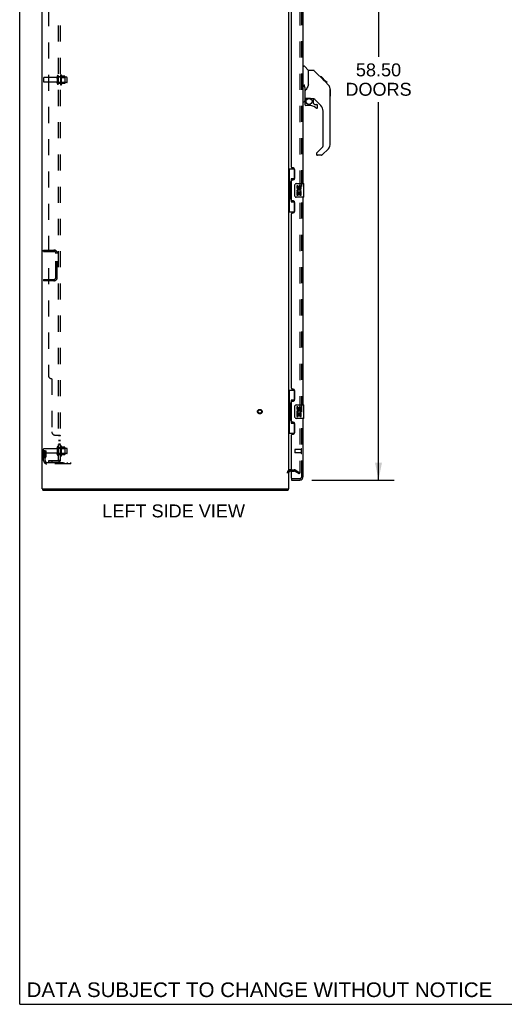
# Model space of a CAD drawing. Header units: inches. Extents: x 0 to 214, y 0 to 139.
# Tile 1 of 147: x 0 to 35, y 0 to 72. Entities that reach past the tile are written whole.
import ezdxf

# ---------------------------------------------------------------- set-up
doc = ezdxf.new("R2010")
doc.units = ezdxf.units.IN
doc.header["$LTSCALE"] = 11.786071
doc.header["$MEASUREMENT"] = 0
doc.linetypes.add('HIDDEN', pattern=[0.2, 0.1, -0.1])
doc.layers.get('0').update_dxf_attribs({"linetype": 'CONTINUOUS'})
for name, color, linetype in [('DEFAULT_2', 8, 'HIDDEN'), ('DIMENSIONS', 7, 'CONTINUOUS'), ('MAIN_OR_RIGHT_DOOR_ASSEMBLY', 7, 'CONTINUOUS'), ('SECONDARY_OR_LEFT_DOOR_ASSEMBLY', 7, 'CONTINUOUS'), ('SUBPANEL', 7, 'CONTINUOUS')]:
    doc.layers.add(name, color=color, linetype=linetype)
doc.styles.get("Standard").update_dxf_attribs({"font": 'arial.ttf'})
doc.dimstyles.new('DIMSTYLE_1', dxfattribs={"dimtxt": 0.945407, "dimasz": 1.260542, "dimexe": 0.09, "dimexo": 0.07, "dimgap": 0.0375, "dimtad": 0, "dimtih": 1, "dimtoh": 1, "dimzin": 4, "dimdsep": 46, "dimtxsty": 'Standard', "dimblk": '_FILLED', "dimblk1": '_FILLED', "dimblk2": '_FILLED', "dimcen": 0.09, "dimadec": 3, "dimazin": 1, "dimtfac": 1, "dimtdec": 3, "dimtofl": 0, "dimtmove": 0, "dimatfit": 3, "dimldrblk": '_FILLED', "dimfxl": 0, "dimtolj": 1, "dimtzin": 4, "dimarcsym": 0})

# ---------------------------------------------------------------- blocks, each defined once
blk = doc.blocks.new('_FILLED')
at = {"color": 0, "linetype": 'ByBlock'}
blk.add_solid([(0, 0), (-1, 0.2), (-1, -0.2)], dxfattribs=at)
blk = doc.blocks.new('*D8')
at = {"layer": 'DIMENSIONS', "color": 2, "linetype": 'Continuous'}
for p, q in [((21.334, 96.827), (27.34, 96.827)), ((26.206, 96.827), (26.206, 69.252)), ((26.206, 38.327), (26.206, 65.944)), ((21.334, 38.327), (27.34, 38.327))]:
    blk.add_line(p, q, dxfattribs=at)
at = {"layer": 'DIMENSIONS', "color": 2, "linetype": 'Continuous', "xscale": 1.2605423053, "yscale": 1.2605423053, "zscale": 1.2605423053}
for p, rotation in [((26.206, 96.827), 90), ((26.206, 38.327), 270)]:
    blk.add_blockref('_FILLED', p, dxfattribs=dict(at, rotation=rotation))
at = {"layer": 'DIMENSIONS', "color": 2, "linetype": 'Continuous', "insert": (26.206, 68.78), "char_height": 0.9454, "width": 4.83598, "attachment_point": 2, "line_spacing_factor": 0.9}
blk.add_mtext('58.50\\PDOORS', dxfattribs=at)

msp = doc.modelspace()

# ---------------------------------------------------------------- linework, layer by layer
at = {"color": 7, "linetype": 'Continuous'}
for p, q in [((0, 0), (0, 138.66)), ((19.783, 38.973), (19.844, 38.973)), ((1.692, 37.577), (1.692, 37.681)), ((1.692, 37.577), (19.588, 37.577)), ((19.588, 37.577), (19.588, 37.681)), ((0, 0), (214.292, 0))]:
    msp.add_line(p, q, dxfattribs=at)
at = {"color": 3, "linetype": 'Continuous'}
for p, q in [((1.64, 37.681), (1.64, 102.257)), ((19.64, 97.473), (19.64, 37.681)), ((1.64, 37.681), (19.64, 37.681))]:
    msp.add_line(p, q, dxfattribs=at)
at = {"color": 7, "linetype": 'Continuous'}
for points in [[(19.6, 37.629), (19.6, 37.617), (19.599, 37.611), (19.599, 37.606), (19.599, 37.601), (19.598, 37.597), (19.598, 37.593), (19.597, 37.59), (19.596, 37.587), (19.595, 37.584), (19.594, 37.582), (19.593, 37.58), (19.592, 37.578), (19.591, 37.578), (19.59, 37.577), (19.588, 37.577)], [(19.607, 37.681), (19.605, 37.677), (19.604, 37.671), (19.603, 37.665), (19.602, 37.659), (19.602, 37.653), (19.601, 37.647), (19.601, 37.641), (19.6, 37.635), (19.6, 37.629)]]:
    msp.add_lwpolyline(points, dxfattribs=at)
msp.add_arc((19.783, 38.831), 0.142, 90, 180, dxfattribs=at)
at = {"layer": 'DEFAULT_2', "color": 8, "linetype": 'HIDDEN'}
for p, q in [((20.453, 96.312), (20.453, 38.843)), ((1.744, 67.712), (1.744, 67.442)), ((2.672, 67.742), (1.774, 67.742)), ((2.734, 67.835), (2.734, 67.32)), ((2.844, 67.32), (2.844, 67.835)), ((3.439, 67.765), (2.844, 67.765)), ((2.969, 67.911), (2.969, 67.243)), ((2.989, 67.761), (2.969, 67.781)), ((2.989, 67.761), (2.989, 67.394)), ((2.989, 67.761), (3.285, 67.761)), ((3.039, 67.933), (3.039, 67.221)), ((3.295, 67.855), (3.067, 67.855)), ((3.285, 67.761), (3.305, 67.781)), ((3.285, 67.761), (3.285, 67.394)), ((3.305, 67.833), (3.305, 67.321)), ((3.469, 67.42), (3.469, 67.735)), ((2.672, 67.412), (1.774, 67.412)), ((3.439, 67.39), (2.844, 67.39)), ((2.989, 67.394), (2.969, 67.374)), ((2.989, 67.394), (3.285, 67.394)), ((3.295, 67.3), (3.067, 67.3)), ((3.285, 67.394), (3.305, 67.374)), ((1.744, 55.14), (2.498, 55.14)), ((1.744, 55.036), (1.744, 55.14)), ((1.744, 55.036), (2.498, 55.036)), ((2.64, 53.136), (2.64, 54.893)), ((2.744, 53.136), (2.744, 54.893)), ((1.744, 52.994), (2.498, 52.994)), ((1.744, 52.994), (1.744, 52.89)), ((2.498, 52.89), (1.744, 52.89)), ((1.744, 39.751), (1.744, 40.587)), ((1.848, 40.452), (1.744, 40.452)), ((2.672, 40.617), (1.774, 40.617)), ((1.834, 40.112), (1.834, 40.452)), ((1.848, 40.452), (1.938, 40.452)), ((1.848, 39.751), (1.848, 40.452)), ((1.938, 40.112), (1.938, 40.452)), ((2.734, 40.71), (2.734, 40.195)), ((2.844, 40.195), (2.844, 40.71)), ((3.439, 40.64), (2.844, 40.64)), ((2.969, 40.786), (2.969, 40.118)), ((2.989, 40.636), (2.969, 40.656)), ((2.989, 40.636), (3.285, 40.636)), ((2.989, 40.636), (2.989, 40.269)), ((3.039, 40.808), (3.039, 40.096)), ((3.295, 40.73), (3.067, 40.73)), ((3.285, 40.636), (3.305, 40.656)), ((3.285, 40.636), (3.285, 40.269)), ((3.305, 40.708), (3.305, 40.196)), ((3.469, 40.295), (3.469, 40.61)), ((2.672, 40.287), (1.774, 40.287)), ((1.832, 40.106), (1.783, 40.038)), ((1.834, 40.277), (1.938, 40.277)), ((1.917, 40.045), (1.868, 39.977)), ((1.991, 39.608), (3.744, 39.608)), ((3.439, 40.265), (2.844, 40.265)), ((2.989, 40.269), (2.969, 40.249)), ((2.989, 40.269), (3.285, 40.269)), ((3.295, 40.175), (3.067, 40.175)), ((3.241, 39.504), (3.241, 39.608)), ((3.285, 40.269), (3.305, 40.249)), ((3.497, 39.504), (3.497, 39.608)), ((3.744, 39.504), (3.744, 39.608)), ((3.744, 39.504), (1.991, 39.504)), ((19.783, 39.077), (20.045, 39.077)), ((19.844, 38.973), (20.045, 38.973)), ((20.401, 38.773), (20.06, 38.969)), ((20.112, 39.059), (20.453, 38.863)), ((20.401, 38.773), (20.453, 38.863))]:
    msp.add_line(p, q, dxfattribs=at)
for points in [[(20.428, 38.825), (20.429, 38.824), (20.431, 38.823)], [(20.435, 38.823), (20.435, 38.823), (20.433, 38.823), (20.431, 38.823)], [(20.453, 38.843), (20.453, 38.84), (20.452, 38.838), (20.452, 38.836), (20.451, 38.834), (20.45, 38.832), (20.449, 38.83), (20.448, 38.828), (20.446, 38.827), (20.445, 38.826), (20.443, 38.825), (20.441, 38.824), (20.439, 38.823), (20.437, 38.823), (20.435, 38.823)]]:
    msp.add_lwpolyline(points, dxfattribs=at)
for radius in [0.164, 0.124]:
    msp.add_circle((17.536, 43.327), radius, dxfattribs=at)
for centre, radius, start, end in [((1.774, 67.712), 0.03, 90, 180), ((2.672, 67.805), 0.0625, 270, 360), ((2.789, 67.835), 0.055, 0, 180), ((3.008, 67.911), 0.0384, 34.44966, 180), ((2.439, 67.577), 0.698, 23.96793, 30.66313), ((3.086, 67.865), 0.01, 203.96793, 270), ((3.295, 67.845), 0.01, 5.19383, 90), ((3.164, 67.833), 0.141, 0, 5.20805), ((3.439, 67.735), 0.03, 0, 90), ((1.774, 67.442), 0.03, 180, 270), ((2.672, 67.35), 0.0625, 0, 90), ((2.789, 67.32), 0.055, 180, 360), ((3.008, 67.243), 0.0384, 180, 325.55034), ((2.439, 67.577), 0.698, 329.33687, 336.03207), ((3.086, 67.29), 0.01, 90, 156.03207), ((3.295, 67.31), 0.01, 270, 354.80617), ((3.164, 67.321), 0.141, 354.79195, 360), ((3.439, 67.42), 0.03, 270, 360), ((2.498, 54.893), 0.246, 0, 90), ((2.498, 54.893), 0.142, 0, 90), ((2.498, 53.136), 0.246, 270, 360), ((2.498, 53.136), 0.142, 270, 360), ((1.774, 40.587), 0.03, 90, 180), ((1.774, 40.317), 0.03, 180, 270), ((2.672, 40.68), 0.0625, 270, 360), ((2.789, 40.71), 0.055, 0, 180), ((3.008, 40.786), 0.0384, 34.44966, 180), ((2.439, 40.452), 0.698, 23.96793, 30.66313), ((3.086, 40.74), 0.01, 203.96793, 270), ((3.295, 40.72), 0.01, 5.19383, 90), ((3.164, 40.708), 0.141, 0, 5.20805), ((3.439, 40.61), 0.03, 0, 90), ((1.952, 39.916), 0.208, 144.24611, 180), ((1.991, 39.751), 0.246, 180, 270), ((1.824, 40.112), 0.01, 324.24611, 360), ((1.952, 39.916), 0.104, 144.24611, 180), ((1.991, 39.751), 0.142, 180, 270), ((1.824, 40.112), 0.114, 324.24611, 360), ((2.672, 40.225), 0.0625, 0, 90), ((2.789, 40.195), 0.055, 180, 360), ((3.008, 40.118), 0.0384, 180, 325.55034), ((2.439, 40.452), 0.698, 329.33687, 336.03207), ((3.086, 40.165), 0.01, 90, 156.03207), ((3.295, 40.185), 0.01, 270, 354.80617), ((3.164, 40.196), 0.141, 354.79195, 360), ((3.439, 40.295), 0.03, 270, 360), ((19.783, 38.831), 0.246, 90, 180), ((20.045, 38.943), 0.134, 60, 90), ((20.045, 38.943), 0.03, 60, 90)]:
    msp.add_arc(centre, radius, start, end, dxfattribs=at)
at = {"layer": 'MAIN_OR_RIGHT_DOOR_ASSEMBLY', "color": 8, "linetype": 'HIDDEN'}
for p, q in [((20.594, 38.574), (20.594, 96.581)), ((19.864, 38.431), (20.452, 38.431))]:
    msp.add_line(p, q, dxfattribs=at)
at = {"layer": 'MAIN_OR_RIGHT_DOOR_ASSEMBLY', "color": 7, "linetype": 'Continuous'}
for centre, radius, start, end in [((22.234, 66.906), 0.433, 42.23856, 42.72732), ((20.836, 66.26), 0.0197, 180, 270), ((20.895, 65.784), 0.0787, 180, 270), ((21.013, 66.022), 0.197, 135, 171.00028), ((21.682, 65.586), 0.0787, 230.4788, 360), ((21.682, 65.705), 0.0787, 0, 90), ((22.273, 62.819), 0.394, 315, 360), ((21.761, 62.144), 0.0787, 192.35361, 270)]:
    msp.add_arc(centre, radius, start, end, dxfattribs=at)
at = {"layer": 'MAIN_OR_RIGHT_DOOR_ASSEMBLY', "color": 8, "linetype": 'HIDDEN'}
msp.add_arc((20.452, 38.574), 0.142, 270, 360, dxfattribs=at)
at = {"layer": 'SECONDARY_OR_LEFT_DOOR_ASSEMBLY', "color": 8, "linetype": 'HIDDEN'}
for p, q in [((20.594, 38.574), (20.594, 96.581)), ((20.094, 40.545), (20.094, 40.317)), ((20.551, 40.555), (20.104, 40.555)), ((20.551, 40.307), (20.104, 40.307)), ((20.551, 40.573), (20.551, 40.289))]:
    msp.add_line(p, q, dxfattribs=at)
at = {"layer": 'SECONDARY_OR_LEFT_DOOR_ASSEMBLY', "color": 3, "linetype": 'Continuous'}
for p, q in [((20.698, 59.994), (20.698, 75.16)), ((19.844, 61.201), (19.844, 73.953)), ((19.964, 61.141), (19.904, 61.141)), ((20.094, 60.391), (20.094, 61.011)), ((19.844, 58.786), (19.844, 60.201)), ((19.904, 60.261), (19.964, 60.261)), ((19.964, 58.726), (19.904, 58.726)), ((20.094, 57.976), (20.094, 58.596)), ((20.698, 43.827), (20.698, 58.994)), ((19.844, 45.035), (19.844, 57.786)), ((19.904, 57.846), (19.964, 57.846)), ((19.964, 44.975), (19.904, 44.975)), ((20.094, 44.225), (20.094, 44.845)), ((19.844, 42.62), (19.844, 44.035)), ((19.904, 44.095), (19.964, 44.095)), ((19.964, 42.56), (19.904, 42.56)), ((20.698, 38.574), (20.698, 42.827)), ((20.094, 41.81), (20.094, 42.43)), ((19.844, 38.451), (19.844, 41.62)), ((19.904, 41.68), (19.964, 41.68)), ((19.844, 38.327), (20.452, 38.327)), ((19.864, 38.431), (20.452, 38.431))]:
    msp.add_line(p, q, dxfattribs=at)
at = {"layer": 'SECONDARY_OR_LEFT_DOOR_ASSEMBLY', "color": 7, "linetype": 'Continuous'}
for p, q in [((20.698, 68.581), (20.761, 68.581)), ((21.086, 68.272), (20.788, 68.569)), ((21.453, 68.266), (21.092, 68.266)), ((21.092, 67.162), (21.092, 68.266)), ((22.274, 67.478), (21.509, 68.243)), ((22.03, 67.789), (21.963, 67.789)), ((22.037, 67.781), (21.971, 67.781)), ((22.047, 67.771), (21.98, 67.771)), ((22.054, 67.765), (21.987, 67.765)), ((22.062, 67.757), (21.995, 67.757)), ((22.081, 67.737), (22.014, 67.737)), ((22.03, 67.789), (22.357, 67.462)), ((22.104, 67.715), (22.037, 67.715)), ((22.127, 67.691), (22.06, 67.691)), ((22.151, 67.668), (22.084, 67.668)), ((20.788, 67.067), (20.788, 67.206)), ((20.816, 66.943), (20.816, 66.048)), ((21.092, 67.224), (21.071, 67.166)), ((22.175, 67.644), (22.108, 67.644)), ((22.198, 67.62), (22.131, 67.62)), ((22.22, 67.598), (22.154, 67.598)), ((22.241, 67.578), (22.174, 67.578)), ((22.258, 67.561), (22.191, 67.561)), ((22.271, 67.547), (22.204, 67.547)), ((22.275, 67.543), (22.208, 67.543)), ((22.277, 67.541), (22.21, 67.541)), ((22.278, 67.541), (22.211, 67.541)), ((22.278, 67.54), (22.212, 67.54)), ((22.247, 67.505), (22.212, 67.539)), ((22.281, 67.538), (22.214, 67.538)), ((22.285, 67.533), (22.219, 67.533)), ((22.291, 67.527), (22.225, 67.527)), ((22.305, 67.514), (22.238, 67.514)), ((22.273, 67.478), (22.247, 67.505)), ((22.32, 67.498), (22.253, 67.498)), ((22.328, 67.491), (22.261, 67.491)), ((22.334, 67.484), (22.268, 67.484)), ((22.273, 67.478), (22.552, 67.199)), ((22.347, 67.472), (22.28, 67.472)), ((22.352, 67.467), (22.285, 67.467)), ((22.355, 67.463), (22.288, 67.463)), ((22.357, 67.462), (22.29, 67.462)), ((22.356, 67.462), (22.29, 67.462)), ((22.357, 67.461), (22.29, 67.461)), ((22.446, 67.373), (22.357, 67.461)), ((22.375, 67.377), (22.441, 67.377)), ((22.443, 67.375), (22.376, 67.375)), ((22.446, 67.373), (22.379, 67.373)), ((22.667, 66.922), (22.666, 66.952)), ((20.836, 66.24), (21.131, 66.24)), ((20.874, 66.161), (20.954, 66.24)), ((22.667, 62.819), (22.667, 66.922)), ((22.686, 66.871), (22.667, 66.89)), ((22.686, 66.394), (22.667, 66.375)), ((22.686, 66.871), (22.686, 66.394)), ((20.698, 65.977), (20.745, 65.977)), ((20.816, 66.022), (20.816, 65.784)), ((20.88, 66.155), (20.877, 66.158)), ((20.884, 66.151), (20.88, 66.155)), ((20.888, 66.147), (20.884, 66.151)), ((21.131, 65.705), (20.895, 65.705)), ((21.404, 66.199), (21.316, 66.199)), ((21.446, 65.868), (21.446, 66.194)), ((21.45, 65.859), (21.522, 65.787)), ((21.982, 65.703), (21.48, 66.204)), ((21.53, 65.784), (21.682, 65.784)), ((21.761, 65.586), (21.761, 65.705)), ((22.155, 62.733), (22.155, 65.285)), ((21.696, 62.242), (22.132, 62.678)), ((21.682, 62.209), (21.682, 62.144)), ((22.044, 62.065), (21.761, 62.065)), ((22.551, 62.541), (22.099, 62.088)), ((19.64, 61.069), (20.081, 61.069)), ((19.679, 61.069), (19.679, 60.044)), ((20.044, 61.069), (20.044, 60.289)), ((19.658, 60.044), (19.78, 60.044)), ((19.658, 60.044), (19.658, 58.944)), ((19.78, 60.074), (19.78, 60.094)), ((19.78, 58.944), (19.78, 60.044)), ((20.044, 60.334), (19.817, 60.334)), ((19.817, 60.334), (19.817, 58.654)), ((20.103, 59.094), (20.103, 59.894)), ((20.203, 59.994), (20.743, 59.994)), ((20.304, 59.84), (20.241, 59.84)), ((20.241, 59.84), (20.241, 59.703)), ((20.304, 59.703), (20.304, 59.84)), ((20.369, 59.766), (20.369, 59.697)), ((20.43, 59.703), (20.429, 59.745)), ((20.492, 59.745), (20.492, 59.609)), ((20.555, 59.609), (20.555, 59.745)), ((20.758, 59.009), (20.758, 59.979)), ((20.259, 59.378), (20.241, 59.378)), ((20.241, 59.378), (20.241, 59.148)), ((20.241, 59.148), (20.304, 59.148)), ((20.294, 59.378), (20.321, 59.397)), ((20.294, 59.378), (20.555, 59.378)), ((20.304, 59.315), (20.369, 59.315)), ((20.304, 59.148), (20.304, 59.315)), ((20.369, 59.315), (20.369, 59.179)), ((20.369, 59.179), (20.429, 59.179)), ((20.429, 59.315), (20.492, 59.315)), ((20.429, 59.179), (20.429, 59.315)), ((20.485, 59.414), (20.542, 59.389)), ((20.492, 59.609), (20.555, 59.609)), ((20.492, 59.315), (20.492, 59.148)), ((20.492, 59.148), (20.555, 59.148)), ((20.555, 59.148), (20.555, 59.378)), ((19.658, 58.944), (19.78, 58.944)), ((19.679, 58.944), (19.679, 57.919)), ((19.78, 58.893), (19.78, 58.913)), ((19.817, 58.654), (20.044, 58.654)), ((20.044, 58.699), (20.044, 57.919)), ((20.743, 58.994), (20.203, 58.994)), ((19.64, 57.919), (20.081, 57.919)), ((19.64, 44.902), (20.081, 44.902)), ((19.679, 44.902), (19.679, 43.877)), ((20.044, 44.902), (20.044, 44.122)), ((19.78, 43.907), (19.78, 43.928)), ((20.044, 44.167), (19.817, 44.167)), ((19.817, 44.167), (19.817, 42.487)), ((19.658, 43.877), (19.78, 43.877)), ((19.658, 43.877), (19.658, 42.777)), ((19.78, 42.777), (19.78, 43.877)), ((20.103, 42.927), (20.103, 43.727)), ((20.203, 43.827), (20.743, 43.827)), ((20.304, 43.673), (20.241, 43.673)), ((20.241, 43.673), (20.241, 43.537)), ((20.259, 43.212), (20.241, 43.212)), ((20.241, 43.212), (20.241, 42.981)), ((20.294, 43.212), (20.321, 43.231)), ((20.294, 43.212), (20.555, 43.212)), ((20.304, 43.537), (20.304, 43.673)), ((20.369, 43.599), (20.369, 43.53)), ((20.43, 43.537), (20.429, 43.579)), ((20.485, 43.248), (20.542, 43.223)), ((20.492, 43.579), (20.492, 43.442)), ((20.492, 43.442), (20.555, 43.442)), ((20.555, 43.442), (20.555, 43.579)), ((20.555, 42.981), (20.555, 43.212)), ((20.758, 42.842), (20.758, 43.812)), ((19.658, 42.777), (19.78, 42.777)), ((19.679, 42.777), (19.679, 41.752)), ((19.78, 42.726), (19.78, 42.747)), ((19.817, 42.487), (20.044, 42.487)), ((20.044, 42.532), (20.044, 41.752)), ((20.743, 42.827), (20.203, 42.827)), ((20.241, 42.981), (20.304, 42.981)), ((20.304, 43.149), (20.369, 43.149)), ((20.304, 42.981), (20.304, 43.149)), ((20.369, 43.149), (20.369, 43.013)), ((20.369, 43.013), (20.429, 43.013)), ((20.429, 43.149), (20.492, 43.149)), ((20.429, 43.013), (20.429, 43.149)), ((20.492, 43.149), (20.492, 42.981)), ((20.492, 42.981), (20.555, 42.981)), ((19.64, 41.752), (20.081, 41.752)), ((19.844, 38.431), (19.864, 38.431)), ((19.844, 38.431), (19.844, 38.327))]:
    msp.add_line(p, q, dxfattribs=at)
for points in [[(21.509, 68.243), (21.501, 68.25), (21.492, 68.255), (21.483, 68.26), (21.474, 68.263), (21.463, 68.265), (21.453, 68.266)], [(20.745, 67.13), (20.749, 67.144), (20.753, 67.157), (20.757, 67.17), (20.761, 67.182)], [(20.761, 67.182), (20.762, 67.185), (20.762, 67.188), (20.763, 67.191), (20.764, 67.193), (20.765, 67.196), (20.766, 67.198), (20.767, 67.2), (20.769, 67.202), (20.77, 67.204), (20.771, 67.206), (20.772, 67.208), (20.774, 67.209), (20.775, 67.211), (20.777, 67.212), (20.778, 67.213), (20.78, 67.213), (20.781, 67.213), (20.782, 67.213), (20.784, 67.213), (20.785, 67.212), (20.786, 67.211), (20.787, 67.209), (20.788, 67.208), (20.788, 67.206)], [(20.788, 67.067), (20.789, 67.069), (20.79, 67.07), (20.79, 67.072), (20.791, 67.073), (20.791, 67.075), (20.792, 67.076), (20.792, 67.077), (20.793, 67.078), (20.794, 67.079), (20.794, 67.08), (20.795, 67.081), (20.796, 67.081), (20.797, 67.082), (20.797, 67.081), (20.798, 67.081), (20.799, 67.08), (20.799, 67.08), (20.8, 67.079), (20.8, 67.078), (20.8, 67.077), (20.801, 67.076), (20.801, 67.075), (20.802, 67.074), (20.802, 67.073), (20.802, 67.072), (20.803, 67.07), (20.803, 67.069), (20.804, 67.067), (20.804, 67.066), (20.804, 67.064), (20.805, 67.063), (20.805, 67.061), (20.806, 67.059), (20.806, 67.057), (20.806, 67.055), (20.807, 67.053), (20.807, 67.051), (20.808, 67.049), (20.808, 67.046), (20.808, 67.044), (20.809, 67.042), (20.809, 67.039), (20.81, 67.037), (20.81, 67.034), (20.81, 67.032), (20.811, 67.029), (20.811, 67.026), (20.811, 67.024), (20.812, 67.021), (20.812, 67.017), (20.812, 67.014), (20.813, 67.011), (20.813, 67.007), (20.814, 67.004), (20.814, 67), (20.814, 66.996), (20.815, 66.991), (20.815, 66.987), (20.815, 66.982), (20.815, 66.977), (20.816, 66.972), (20.816, 66.967), (20.816, 66.961), (20.816, 66.955), (20.816, 66.949), (20.816, 66.943)], [(21.071, 67.166), (21.041, 67.097), (21.004, 67.027), (20.962, 66.955), (20.915, 66.882), (20.87, 66.816)], [(22.212, 67.539), (22.191, 67.561), (22.169, 67.583), (22.147, 67.604)], [(22.667, 66.922), (22.666, 66.952), (22.66, 66.993), (22.651, 67.033), (22.637, 67.072), (22.619, 67.109), (22.597, 67.145), (22.572, 67.177), (22.552, 67.199)], [(20.87, 66.816), (20.858, 66.799), (20.843, 66.77), (20.831, 66.738), (20.822, 66.704), (20.817, 66.67), (20.816, 66.645)], [(21.131, 66.24), (21.139, 66.24), (21.159, 66.239), (21.179, 66.237), (21.199, 66.233), (21.219, 66.228), (21.236, 66.223), (21.252, 66.218), (21.267, 66.213), (21.279, 66.209), (21.289, 66.205), (21.299, 66.202), (21.307, 66.2), (21.314, 66.199), (21.316, 66.199)], [(20.888, 66.147), (20.879, 66.137), (20.87, 66.126), (20.862, 66.114), (20.856, 66.102), (20.85, 66.089), (20.845, 66.076), (20.841, 66.063), (20.839, 66.049), (20.837, 66.035), (20.836, 66.022)], [(20.877, 66.158), (20.876, 66.159), (20.875, 66.16), (20.874, 66.161), (20.874, 66.161)], [(19.817, 60.31), (19.817, 60.307), (19.818, 60.303), (19.819, 60.299), (19.82, 60.295), (19.822, 60.29), (19.824, 60.285), (19.826, 60.279), (19.829, 60.273), (19.833, 60.267), (19.836, 60.26), (19.841, 60.253), (19.846, 60.245), (19.851, 60.236), (19.853, 60.233)], [(20.103, 59.894), (20.104, 59.9), (20.104, 59.906), (20.105, 59.912), (20.106, 59.918), (20.108, 59.924), (20.11, 59.93)], [(20.11, 59.058), (20.108, 59.063), (20.106, 59.069), (20.105, 59.075), (20.104, 59.081), (20.104, 59.087), (20.103, 59.094)], [(19.853, 58.755), (19.851, 58.751), (19.846, 58.743), (19.841, 58.735), (19.836, 58.728), (19.833, 58.721), (19.829, 58.714), (19.826, 58.708), (19.824, 58.703), (19.822, 58.698), (19.82, 58.693), (19.819, 58.689), (19.818, 58.685), (19.817, 58.681), (19.817, 58.678)], [(19.817, 44.143), (19.817, 44.14), (19.818, 44.136), (19.819, 44.132), (19.82, 44.128), (19.822, 44.123), (19.824, 44.118), (19.826, 44.113), (19.829, 44.107), (19.833, 44.1), (19.836, 44.093), (19.841, 44.086), (19.846, 44.078), (19.851, 44.07), (19.853, 44.066)], [(20.103, 43.727), (20.104, 43.733), (20.104, 43.74), (20.105, 43.746), (20.106, 43.752), (20.108, 43.758), (20.11, 43.763)], [(19.853, 42.588), (19.851, 42.585), (19.846, 42.576), (19.841, 42.568), (19.836, 42.561), (19.833, 42.554), (19.829, 42.548), (19.826, 42.542), (19.824, 42.536), (19.822, 42.531), (19.82, 42.526), (19.819, 42.522), (19.818, 42.518), (19.817, 42.514), (19.817, 42.511)], [(20.11, 42.891), (20.108, 42.897), (20.106, 42.902), (20.105, 42.908), (20.104, 42.915), (20.104, 42.921), (20.103, 42.927)]]:
    msp.add_lwpolyline(points, dxfattribs=at)
msp.add_circle((21.131, 66), 0.217, dxfattribs=at)
for centre, radius, start, end in [((20.761, 68.542), 0.0394, 45, 90), ((21.072, 68.258), 0.0197, 0, 45), ((22.234, 66.906), 0.433, 42.23856, 42.72732), ((20.836, 66.26), 0.0197, 180, 270), ((20.745, 66.048), 0.0709, 270, 360), ((21.013, 66.022), 0.197, 135, 180), ((20.895, 65.784), 0.0787, 180, 270), ((21.131, 64.918), 0.787, 50.4788, 90), ((21.404, 66.002), 0.197, 45, 90), ((21.458, 65.868), 0.0118, 180, 225), ((21.53, 65.796), 0.0118, 225, 270), ((21.682, 65.586), 0.0787, 230.4788, 360), ((21.682, 65.705), 0.0787, 0, 90), ((21.564, 65.285), 0.591, 0, 45), ((22.076, 62.733), 0.0787, 315, 360), ((22.273, 62.819), 0.394, 315, 360), ((21.73, 62.209), 0.0472, 135, 180), ((21.761, 62.144), 0.0787, 180, 270), ((22.044, 62.144), 0.0787, 270, 315), ((20.203, 59.894), 0.1, 90, 158.79459), ((20.461, 59.745), 0.0943, 68.69989, 167.43379), ((20.461, 59.745), 0.0314, 0, 180.04847), ((20.461, 59.745), 0.0943, 0, 68.67039), ((20.743, 59.979), 0.015, 0, 90), ((20.203, 59.094), 0.1, 201.20502, 270), ((20.335, 59.703), 0.0943, 180, 360), ((20.395, 59.452), 0.154, 161.41988, 206.19629), ((20.398, 59.452), 0.157, 336.59665, 161.87913), ((20.398, 59.452), 0.157, 205.73705, 207.8532), ((20.335, 59.703), 0.0314, 180, 261.22946), ((20.398, 59.452), 0.0943, 336.59665, 215.11217), ((20.335, 59.708), 0.0362, 263.42855, 341.76278), ((20.743, 59.009), 0.015, 270, 360), ((20.203, 43.727), 0.1, 90, 158.79459), ((20.335, 43.537), 0.0943, 180, 360), ((20.395, 43.285), 0.154, 161.41988, 206.19629), ((20.398, 43.285), 0.157, 336.59665, 161.87913), ((20.398, 43.285), 0.157, 205.73705, 207.8532), ((20.335, 43.537), 0.0314, 180, 261.22946), ((20.398, 43.285), 0.0943, 336.59665, 215.11217), ((20.335, 43.541), 0.0362, 263.42855, 341.76278), ((20.461, 43.579), 0.0943, 68.69989, 167.43379), ((20.461, 43.579), 0.0314, 0, 180.04847), ((20.461, 43.579), 0.0943, 0, 68.67039), ((20.743, 43.812), 0.015, 0, 90), ((20.203, 42.927), 0.1, 201.20502, 270), ((20.743, 42.842), 0.015, 270, 360)]:
    msp.add_arc(centre, radius, start, end, dxfattribs=at)
at = {"layer": 'SECONDARY_OR_LEFT_DOOR_ASSEMBLY', "color": 3, "linetype": 'Continuous'}
for centre, radius, start, end in [((19.904, 61.201), 0.06, 180, 270), ((19.964, 61.011), 0.13, 0, 90), ((19.904, 60.201), 0.06, 90, 180), ((19.964, 60.391), 0.13, 270, 360), ((19.904, 58.786), 0.06, 180, 270), ((19.964, 58.596), 0.13, 0, 90), ((19.904, 57.786), 0.06, 90, 180), ((19.964, 57.976), 0.13, 270, 360), ((19.904, 45.035), 0.06, 180, 270), ((19.964, 44.845), 0.13, 0, 90), ((19.904, 44.035), 0.06, 90, 180), ((19.964, 44.225), 0.13, 270, 360), ((19.904, 42.62), 0.06, 180, 270), ((19.964, 42.43), 0.13, 0, 90), ((19.964, 41.81), 0.13, 270, 360), ((19.904, 41.62), 0.06, 90, 180), ((19.864, 38.451), 0.02, 180, 270), ((20.452, 38.574), 0.246, 270, 360)]:
    msp.add_arc(centre, radius, start, end, dxfattribs=at)
at = {"layer": 'SECONDARY_OR_LEFT_DOOR_ASSEMBLY', "color": 8, "linetype": 'HIDDEN'}
for centre, radius, start, end in [((20.104, 40.545), 0.01, 90, 180), ((20.104, 40.317), 0.01, 180, 270), ((20.573, 40.573), 0.0215, 0, 180), ((20.573, 40.289), 0.0215, 180, 360), ((20.452, 38.574), 0.142, 270, 360)]:
    msp.add_arc(centre, radius, start, end, dxfattribs=at)
at = {"layer": 'SECONDARY_OR_LEFT_DOOR_ASSEMBLY', "color": 7, "linetype": 'Continuous'}
for centre, start_param, end_param in [((19.884, 60.084), 0.699287, 1.51401), ((19.884, 60.084), -4.655602, -3.84088), ((19.884, 58.903), 0.699287, 1.51401), ((19.884, 58.903), -4.655602, -3.84088), ((19.884, 43.918), 0.699287, 1.51401), ((19.884, 43.918), -4.655602, -3.84088), ((19.884, 42.737), 0.699287, 1.51401), ((19.884, 42.737), -4.655602, -3.84088)]:
    msp.add_ellipse(centre, major_axis=(0, 0.18), ratio=0.579493, start_param=start_param, end_param=end_param, dxfattribs=at)
at = {"layer": 'SUBPANEL', "color": 8, "linetype": 'HIDDEN'}
for p, q in [((2.844, 39.733), (2.844, 95.421)), ((2.969, 39.733), (2.969, 95.421)), ((2.094, 89.171), (2.094, 45.983)), ((2.844, 67.827), (2.969, 67.827)), ((2.844, 67.327), (2.969, 67.327)), ((2.344, 45.733), (2.344, 41.858)), ((2.594, 41.608), (2.915, 41.608)), ((2.818, 41.603), (2.818, 41.602)), ((2.844, 41.573), (2.969, 41.573)), ((2.844, 41.248), (2.969, 41.248)), ((2.844, 41.211), (2.969, 41.211)), ((2.959, 41.587), (2.962, 41.585)), ((2.844, 40.967), (2.969, 40.967)), ((2.844, 40.93), (2.969, 40.93)), ((2.844, 40.702), (2.969, 40.702)), ((2.732, 39.733), (2.094, 39.733)), ((2.094, 39.733), (2.094, 39.608)), ((2.732, 39.608), (2.094, 39.608)), ((2.344, 39.733), (2.344, 39.608)), ((2.915, 39.695), (2.819, 39.774)), ((2.844, 40.202), (2.969, 40.202)), ((2.844, 39.733), (2.969, 39.733))]:
    msp.add_line(p, q, dxfattribs=at)
for points in [[(2.819, 41.608), (2.818, 41.607), (2.818, 41.605), (2.818, 41.603), (2.818, 41.602), (2.819, 41.6), (2.82, 41.599), (2.821, 41.597), (2.822, 41.595), (2.823, 41.594), (2.825, 41.593), (2.826, 41.591), (2.828, 41.59), (2.83, 41.589), (2.834, 41.586)], [(2.819, 41.608), (2.818, 41.607), (2.818, 41.605)], [(2.82, 41.599), (2.821, 41.597), (2.822, 41.595), (2.823, 41.594), (2.825, 41.593), (2.826, 41.591), (2.828, 41.59)], [(2.834, 41.586), (2.836, 41.585), (2.837, 41.583), (2.839, 41.582), (2.841, 41.58), (2.842, 41.579), (2.843, 41.577), (2.844, 41.576), (2.844, 41.574), (2.844, 41.573)], [(2.837, 41.583), (2.839, 41.582), (2.841, 41.58), (2.842, 41.579), (2.843, 41.577), (2.844, 41.576), (2.844, 41.574), (2.844, 41.573)], [(2.915, 41.608), (2.917, 41.607), (2.92, 41.605), (2.922, 41.604), (2.925, 41.602), (2.929, 41.6), (2.932, 41.599), (2.936, 41.597)], [(2.917, 41.607), (2.92, 41.605), (2.922, 41.604)], [(2.936, 41.597), (2.943, 41.594), (2.947, 41.593), (2.95, 41.591)], [(2.95, 41.591), (2.953, 41.59), (2.956, 41.588), (2.959, 41.587), (2.962, 41.585), (2.964, 41.583), (2.966, 41.581), (2.967, 41.579), (2.968, 41.578), (2.969, 41.576), (2.969, 41.574), (2.969, 41.573)], [(2.966, 41.581), (2.967, 41.579), (2.968, 41.578)], [(2.969, 41.576), (2.969, 41.574), (2.969, 41.573)], [(2.819, 39.774), (2.818, 39.774), (2.818, 39.773), (2.818, 39.772), (2.818, 39.771), (2.819, 39.77), (2.82, 39.769), (2.821, 39.767), (2.822, 39.766), (2.823, 39.764), (2.825, 39.763), (2.826, 39.761), (2.83, 39.757)], [(2.83, 39.757), (2.832, 39.755), (2.834, 39.753), (2.836, 39.75), (2.837, 39.748), (2.839, 39.746), (2.841, 39.743), (2.842, 39.741), (2.843, 39.739), (2.844, 39.737), (2.844, 39.735), (2.844, 39.733)], [(2.904, 39.733), (2.904, 39.733), (2.904, 39.733), (2.904, 39.733), (2.904, 39.733), (2.903, 39.733), (2.903, 39.733), (2.903, 39.733), (2.902, 39.733), (2.902, 39.734), (2.901, 39.734), (2.9, 39.734), (2.9, 39.734), (2.899, 39.734), (2.898, 39.734), (2.898, 39.734), (2.897, 39.734), (2.896, 39.734), (2.896, 39.735), (2.895, 39.735), (2.894, 39.735), (2.893, 39.735), (2.893, 39.735), (2.892, 39.735), (2.891, 39.736), (2.89, 39.736), (2.89, 39.736), (2.889, 39.736), (2.888, 39.736), (2.887, 39.737), (2.886, 39.737), (2.886, 39.737), (2.885, 39.737), (2.884, 39.738), (2.883, 39.738), (2.882, 39.738), (2.881, 39.738), (2.881, 39.739), (2.88, 39.739), (2.879, 39.739), (2.878, 39.739), (2.877, 39.74), (2.876, 39.74), (2.875, 39.74), (2.874, 39.741), (2.873, 39.741), (2.872, 39.741), (2.871, 39.742), (2.87, 39.742), (2.869, 39.742), (2.868, 39.743), (2.867, 39.743), (2.866, 39.743), (2.865, 39.744), (2.864, 39.744), (2.863, 39.745), (2.862, 39.745), (2.861, 39.746), (2.86, 39.746), (2.86, 39.746), (2.859, 39.747), (2.858, 39.747), (2.857, 39.748), (2.856, 39.748), (2.855, 39.748), (2.854, 39.749), (2.853, 39.749), (2.853, 39.75), (2.852, 39.75), (2.851, 39.75), (2.85, 39.751), (2.85, 39.751), (2.849, 39.751), (2.848, 39.752), (2.847, 39.752), (2.847, 39.753), (2.846, 39.753), (2.845, 39.753), (2.845, 39.754), (2.844, 39.754), (2.843, 39.754), (2.843, 39.755), (2.842, 39.755), (2.842, 39.755), (2.841, 39.756), (2.841, 39.756), (2.84, 39.756), (2.84, 39.756), (2.84, 39.756)], [(2.84, 39.756), (2.84, 39.756), (2.84, 39.756), (2.84, 39.756), (2.841, 39.756), (2.841, 39.756), (2.841, 39.756), (2.842, 39.755), (2.842, 39.755), (2.842, 39.755), (2.843, 39.754), (2.843, 39.754), (2.844, 39.754)], [(2.901, 39.733), (2.902, 39.733), (2.902, 39.733), (2.903, 39.733), (2.903, 39.733), (2.903, 39.733), (2.904, 39.733), (2.904, 39.733)], [(2.915, 39.695), (2.917, 39.697), (2.92, 39.699), (2.922, 39.701), (2.925, 39.703), (2.929, 39.705), (2.932, 39.707), (2.936, 39.708), (2.94, 39.71), (2.947, 39.713)], [(2.947, 39.713), (2.95, 39.715), (2.953, 39.716), (2.956, 39.718), (2.959, 39.719), (2.962, 39.721), (2.964, 39.723), (2.966, 39.725), (2.967, 39.727), (2.968, 39.728), (2.969, 39.73), (2.969, 39.732), (2.969, 39.733)]]:
    msp.add_lwpolyline(points, dxfattribs=at)
for centre, radius, start, end in [((2.344, 45.983), 0.25, 180, 270), ((2.594, 41.858), 0.25, 180, 270), ((2.732, 39.845), 0.237, 270, 360), ((2.732, 39.845), 0.112, 270, 360)]:
    msp.add_arc(centre, radius, start, end, dxfattribs=at)

# ---------------------------------------------------------------- texts
at = {"layer": 'DIMENSIONS', "color": 2, "linetype": 'Continuous', "attachment_point": 2, "line_spacing_factor": 0.9}
for s, insert, char_height, width in [('LEFT SIDE VIEW', (11.243, 36.54), 0.94541, 10.39596), ('DATA SUBJECT TO CHANGE WITHOUT NOTICE', (17.509, 1.601), 1.07146, 33.9442)]:
    msp.add_mtext(s, dxfattribs=dict(at, insert=insert, char_height=char_height, width=width))

# ---------------------------------------------------------------- dimensions: what is measured, and where the dimension line sits
at = {"layer": 'DIMENSIONS', "color": 2, "linetype": 'Continuous'}
dim = msp.add_linear_dim(base=(26.206, 96.827), p1=(21.264, 38.327), p2=(21.264, 96.827), angle=90, text='<>\\PDOORS', dimstyle='DIMSTYLE_1', dxfattribs=at)
dim.commit()
dim.dimension.update_dxf_attribs({"geometry": '*D8', "text_midpoint": (26.206, 67.598), "dimtype": 160})

doc.saveas('drawing.dxf')
